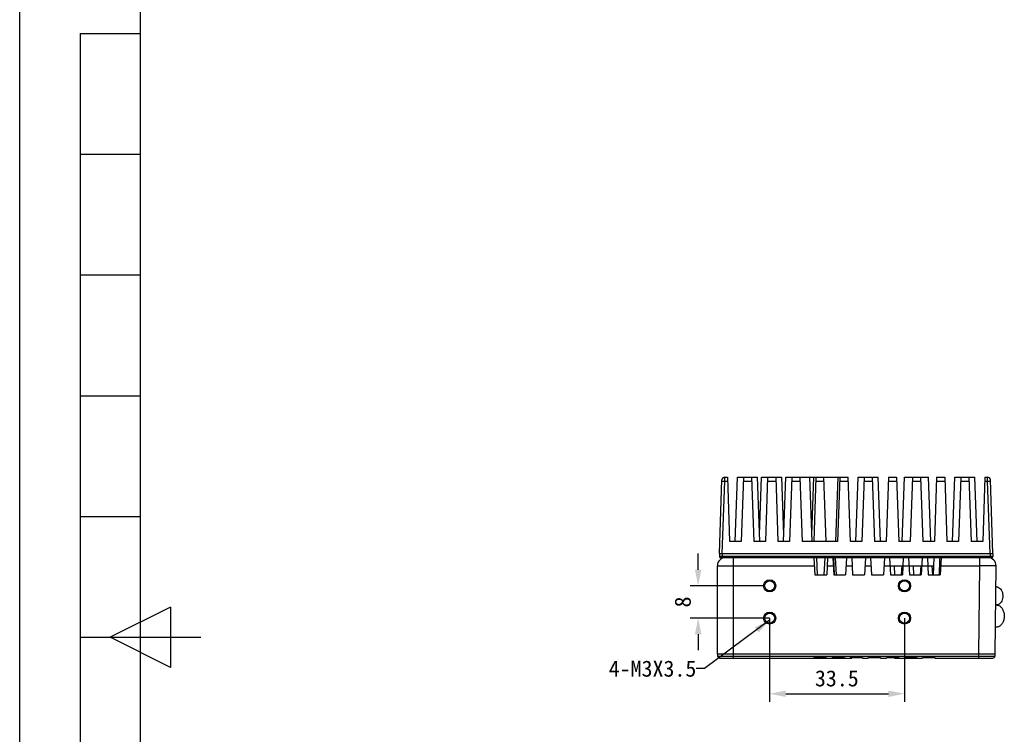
# Model space of a CAD drawing. Header units: millimetres. Extents: x 773 to 1664, y 340 to 970.
# Tile 12 of 60: x 773 to 1017, y 631 to 809. Entities that reach past the tile are written whole.
import ezdxf
from ezdxf.enums import TextEntityAlignment as Align

# ---------------------------------------------------------------- set-up
doc = ezdxf.new("R2010")
doc.units = ezdxf.units.MM
doc.header["$LTSCALE"] = 46.2
doc.header["$PDMODE"] = 3
doc.header["$PDSIZE"] = 0.3
doc.layers.get('0').update_dxf_attribs({"linetype": 'CONTINUOUS'})
doc.layers.get('Defpoints').update_dxf_attribs({"linetype": 'CONTINUOUS'})
doc.layers.add('1', color=7, linetype='CONTINUOUS')
doc.styles.get("Standard").update_dxf_attribs({"font": 'simfang.ttf'})
doc.dimstyles.new('DIMSTYLE_1', dxfattribs={"dimtxt": 4, "dimasz": 4, "dimexe": 2, "dimexo": 0, "dimgap": 0.5, "dimtad": 1, "dimdsep": 46, "dimtxsty": 'Standard', "dimblk": '_FILLED', "dimblk1": '_FILLED', "dimblk2": '_FILLED', "dimcen": 0.09, "dimazin": 2, "dimtp": 0.3, "dimtm": 0.3, "dimtfac": 1, "dimtofl": 0, "dimtmove": 0, "dimatfit": 3, "dimldrblk": '_FILLED', "dimfxl": 1, "dimtolj": 1, "dimarcsym": 0})
doc.dimstyles.new('DIMSTYLE_2', dxfattribs={"dimtxt": 4, "dimasz": 4, "dimexe": 2, "dimexo": 0, "dimgap": 0.5, "dimtad": 1, "dimdsep": 46, "dimtxsty": 'Standard', "dimblk": '_FILLED', "dimblk1": '_FILLED', "dimblk2": '_FILLED', "dimcen": 0.09, "dimazin": 2, "dimtp": 0.2, "dimtm": 0.2, "dimtfac": 1, "dimtofl": 0, "dimtmove": 0, "dimatfit": 3, "dimldrblk": '_FILLED', "dimfxl": 1, "dimtolj": 1, "dimarcsym": 0})
doc.dimstyles.get("Standard").update_dxf_attribs({"dimtxt": 4, "dimasz": 4, "dimexe": 2, "dimexo": 0, "dimtad": 1, "dimdsep": 46, "dimtxsty": 'Standard', "dimblk": '_FILLED', "dimblk1": '_FILLED', "dimblk2": '_FILLED', "dimcen": 0.09, "dimazin": 2, "dimtol": 1, "dimtp": 0.01, "dimtm": 0.01, "dimtfac": 1, "dimtofl": 0, "dimtmove": 0, "dimatfit": 3, "dimldrblk": '_FILLED', "dimfxl": 1, "dimtolj": 1, "dimarcsym": 0})

# ---------------------------------------------------------------- blocks, each defined once
blk = doc.blocks.new('_FILLED')
at = {"color": 0, "linetype": 'ByBlock'}
blk.add_solid([(0, 0), (-1, 0.2), (-1, -0.2)], dxfattribs=at)
blk = doc.blocks.new('*D10')
at = {"color": 0, "linetype": 'Continuous', "lineweight": -2, "transparency": 16777216}
for p, q in [((959.18, 660.09), (959.18, 639.29)), ((992.68, 660.09), (992.68, 639.29)), ((963.18, 641.29), (988.68, 641.29))]:
    blk.add_line(p, q, dxfattribs=at)
at = {"layer": 'Defpoints', "color": 0, "linetype": 'Continuous', "transparency": 16777216}
for p in [(959.18, 660.09), (992.68, 660.09), (992.68, 641.29)]:
    blk.add_point(p, dxfattribs=at)
at = {"color": 0, "linetype": 'Continuous', "lineweight": -2, "transparency": 16777216, "xscale": 4, "yscale": 4, "zscale": 4, "rotation": 180}
blk.add_blockref('_FILLED', (959.18, 641.29), dxfattribs=at)
at = {"color": 0, "linetype": 'Continuous', "lineweight": -2, "transparency": 16777216, "xscale": 4, "yscale": 4, "zscale": 4}
blk.add_blockref('_FILLED', (992.68, 641.29), dxfattribs=at)
at = {"color": 0, "linetype": 'Continuous', "transparency": 16777216, "insert": (975.87, 647.12), "char_height": 4, "attachment_point": 2, "line_spacing_factor": 0.9}
blk.add_mtext('\\A1;33.5', dxfattribs=at)
blk = doc.blocks.new('*D11')
at = {"color": 0, "linetype": 'Continuous', "lineweight": -2, "transparency": 16777216}
for p, q in [((941.41, 672.09), (941.41, 676.09)), ((957.68, 668.09), (939.41, 668.09)), ((959.18, 660.09), (939.41, 660.09)), ((941.41, 656.09), (941.41, 652.09))]:
    blk.add_line(p, q, dxfattribs=at)
at = {"layer": 'Defpoints', "color": 0, "linetype": 'Continuous', "transparency": 16777216}
for p in [(941.41, 668.09), (957.68, 668.09), (959.18, 660.09)]:
    blk.add_point(p, dxfattribs=at)
at = {"color": 0, "linetype": 'Continuous', "lineweight": -2, "transparency": 16777216, "xscale": 4, "yscale": 4, "zscale": 4}
for p, rotation in [((941.41, 668.09), 270), ((941.41, 660.09), 90)]:
    blk.add_blockref('_FILLED', p, dxfattribs=dict(at, rotation=rotation))
at = {"color": 0, "linetype": 'Continuous', "transparency": 16777216, "insert": (935.58, 664.09), "char_height": 4, "attachment_point": 2, "rotation": 90, "line_spacing_factor": 0.9}
blk.add_mtext('\\A1;8', dxfattribs=at)

msp = doc.modelspace()

# ---------------------------------------------------------------- linework, layer by layer
at = {"linetype": 'Continuous'}
for p, q in [((772.801, 340.328), (772.801, 970.328)), ((948.017, 694.126), (948.039, 695.091)), ((948.039, 695.091), (948.681, 695.091)), ((948.681, 695.091), (949.239, 679.091)), ((950.622, 679.091), (951.181, 695.091)), ((951.181, 695.091), (956.181, 695.091)), ((952.681, 695.091), (952.122, 679.091)), ((954.681, 695.091), (955.239, 679.091)), ((956.739, 679.091), (956.181, 695.091)), ((956.681, 680.773), (957.181, 695.091)), ((957.181, 695.091), (962.181, 695.091)), ((958.681, 695.091), (958.122, 679.091)), ((960.681, 695.091), (961.239, 679.091)), ((962.681, 680.774), (962.181, 695.091)), ((962.622, 679.091), (963.181, 695.091)), ((963.181, 695.091), (978.681, 695.091)), ((964.681, 695.091), (964.122, 679.091)), ((966.681, 695.091), (967.239, 679.091)), ((969.739, 679.091), (969.181, 695.091)), ((969.681, 680.768), (970.181, 695.091)), ((970.681, 695.091), (970.122, 679.091)), ((973.239, 679.091), (972.681, 695.091)), ((975.622, 679.091), (976.181, 695.091)), ((976.122, 679.091), (976.681, 695.091)), ((979.239, 679.091), (978.681, 695.091)), ((980.622, 679.091), (981.181, 695.091)), ((981.181, 695.091), (986.181, 695.091)), ((982.681, 695.091), (982.122, 679.091)), ((984.681, 695.091), (985.239, 679.091)), ((986.739, 679.091), (986.181, 695.091)), ((988.681, 695.091), (988.122, 679.091)), ((988.681, 695.091), (990.681, 695.091)), ((990.681, 695.091), (991.239, 679.091)), ((992.122, 679.091), (992.681, 695.091)), ((992.681, 695.091), (998.681, 695.091)), ((994.681, 695.091), (994.122, 679.091)), ((996.681, 695.091), (997.239, 679.091)), ((999.239, 679.091), (998.681, 695.091)), ((1000.681, 695.091), (1000.122, 679.091)), ((1000.681, 695.091), (1002.681, 695.091)), ((1002.681, 695.091), (1003.239, 679.091)), ((1004.622, 679.091), (1005.181, 695.091)), ((1005.181, 695.091), (1010.181, 695.091)), ((1006.681, 695.091), (1006.122, 679.091)), ((1008.681, 695.091), (1009.239, 679.091)), ((1010.739, 679.091), (1010.181, 695.091)), ((1012.681, 695.091), (1012.122, 679.091)), ((1012.681, 695.091), (1013.322, 695.091)), ((1013.344, 694.126), (1013.322, 695.091)), ((946.681, 676.091), (947.32, 694.397)), ((947.32, 694.397), (947.32, 694.397)), ((947.388, 676.091), (948.017, 694.126)), ((948.017, 694.126), (948.714, 694.126)), ((952.647, 694.126), (954.714, 694.126)), ((958.647, 694.126), (960.714, 694.126)), ((964.647, 694.126), (966.714, 694.126)), ((970.647, 694.126), (972.714, 694.126)), ((976.647, 694.126), (978.714, 694.126)), ((982.647, 694.126), (984.714, 694.126)), ((988.647, 694.126), (990.714, 694.126)), ((994.647, 694.126), (996.714, 694.126)), ((1000.647, 694.126), (1002.714, 694.126)), ((1006.647, 694.126), (1008.714, 694.126)), ((1012.647, 694.126), (1013.344, 694.126)), ((1013.973, 676.091), (1013.344, 694.126)), ((1014.681, 676.091), (1014.041, 694.397)), ((1014.041, 694.397), (1014.041, 694.397)), ((952.122, 679.091), (949.239, 679.091)), ((958.122, 679.091), (955.239, 679.091)), ((964.122, 679.091), (961.239, 679.091)), ((976.122, 679.091), (967.239, 679.091)), ((982.122, 679.091), (979.239, 679.091)), ((988.122, 679.091), (985.239, 679.091)), ((994.122, 679.091), (991.239, 679.091)), ((1000.122, 679.091), (997.239, 679.091)), ((1006.122, 679.091), (1003.239, 679.091)), ((1012.122, 679.091), (1009.239, 679.091)), ((946.681, 676.091), (946.705, 675.381)), ((946.681, 676.091), (1014.681, 676.091)), ((947.388, 676.091), (947.412, 675.381)), ((947.412, 675.091), (947.412, 675.381)), ((1013.949, 675.381), (947.412, 675.381)), ((1013.973, 676.091), (1013.949, 675.381)), ((1013.949, 675.091), (1013.949, 675.381)), ((1014.681, 676.091), (1014.656, 675.381)), ((946.18, 651.141), (946.18, 673.091)), ((946.18, 673.091), (970.285, 673.091)), ((1014.356, 675.091), (947.005, 675.091)), ((950.18, 650.141), (950.18, 675.091)), ((970.18, 675.091), (970.406, 670.791)), ((970.78, 675.091), (971.005, 670.791)), ((972.756, 670.791), (972.981, 675.091)), ((973.58, 675.091), (973.355, 670.791)), ((973.476, 673.091), (974.985, 673.091)), ((974.88, 675.091), (975.106, 670.791)), ((975.016, 675.091), (975.116, 673.098)), ((975.116, 673.098), (975.232, 670.791)), ((975.806, 670.791), (975.58, 675.091)), ((978.28, 675.091), (978.055, 670.791)), ((978.176, 673.091), (979.685, 673.091)), ((979.58, 675.091), (979.806, 670.791)), ((982.98, 675.091), (982.755, 670.791)), ((982.876, 673.091), (984.385, 673.091)), ((984.28, 675.091), (984.506, 670.791)), ((987.68, 675.091), (987.455, 670.791)), ((987.576, 673.091), (989.085, 673.091)), ((988.98, 675.091), (989.206, 670.791)), ((989.085, 673.091), (992.276, 673.091)), ((990.108, 673.091), (990.229, 670.791)), ((991.98, 670.791), (992.1, 673.091)), ((992.38, 675.091), (992.155, 670.791)), ((992.276, 673.091), (993.785, 673.091)), ((993.68, 675.091), (993.906, 670.791)), ((993.785, 673.091), (996.976, 673.091)), ((994.808, 673.091), (994.929, 670.791)), ((996.68, 670.791), (996.8, 673.091)), ((997.08, 675.091), (996.855, 670.791)), ((996.976, 673.091), (998.485, 673.091)), ((998.38, 675.091), (998.606, 670.791)), ((998.485, 673.091), (999.976, 673.091)), ((999.508, 673.091), (999.629, 670.791)), ((999.855, 670.791), (1000.08, 675.091)), ((1001.78, 675.091), (1001.555, 670.791)), ((1001.676, 673.091), (1011.448, 673.091)), ((1011.18, 651.141), (1011.448, 673.091)), ((1011.448, 673.091), (1011.448, 675.091)), ((1015.448, 673.067), (1011.448, 673.091)), ((1015.18, 651.141), (1015.448, 673.067)), ((970.406, 670.791), (973.355, 670.791)), ((975.106, 670.791), (978.055, 670.791)), ((979.806, 670.791), (982.755, 670.791)), ((984.506, 670.791), (987.455, 670.791)), ((989.206, 670.791), (992.155, 670.791)), ((993.906, 670.791), (996.855, 670.791)), ((998.606, 670.791), (1001.555, 670.791)), ((1015.533, 667.841), (1015.384, 667.841)), ((946.183, 660.088), (946.183, 665.133)), ((1015.534, 663.341), (1015.33, 663.341)), ((1015.536, 657.841), (1015.262, 657.841)), ((1015.18, 651.141), (946.18, 651.141)), ((946.204, 651.141), (946.218, 650.628)), ((1011.18, 650.141), (1011.18, 651.141)), ((1015.157, 651.141), (1015.143, 650.628)), ((946.218, 650.628), (1015.143, 650.628)), ((946.718, 650.141), (979.638, 650.141)), ((970.182, 650.291), (970.178, 650.141)), ((970.182, 650.291), (973.253, 650.291)), ((970.682, 650.291), (970.678, 650.141)), ((972.753, 650.291), (972.757, 650.141)), ((973.253, 650.291), (973.257, 650.141)), ((974.682, 650.291), (974.678, 650.141)), ((974.682, 650.291), (977.753, 650.291)), ((975.584, 650.291), (975.58, 650.141)), ((977.033, 650.141), (977.034, 650.291)), ((977.753, 650.291), (977.757, 650.141)), ((979.182, 650.291), (979.178, 650.141)), ((979.182, 650.291), (982.253, 650.291)), ((979.237, 650.29), (979.233, 650.141)), ((979.642, 650.291), (979.638, 650.141)), ((982.253, 650.291), (982.257, 650.141)), ((982.257, 650.141), (983.678, 650.141)), ((983.682, 650.291), (983.678, 650.141)), ((983.682, 650.291), (986.753, 650.291)), ((986.753, 650.291), (986.757, 650.141)), ((986.757, 650.141), (988.178, 650.141)), ((988.182, 650.291), (988.178, 650.141)), ((988.182, 650.291), (991.253, 650.291)), ((990.216, 650.291), (990.22, 650.141)), ((990.22, 650.141), (997.178, 650.141)), ((991.097, 650.141), (991.094, 650.291)), ((991.253, 650.291), (991.257, 650.141)), ((992.682, 650.291), (992.678, 650.141)), ((992.682, 650.291), (995.753, 650.291)), ((993.212, 650.291), (993.212, 650.141)), ((994.318, 650.141), (994.32, 650.291)), ((995.753, 650.291), (995.757, 650.141)), ((997.182, 650.291), (997.178, 650.141)), ((997.182, 650.291), (1000.253, 650.291)), ((1000.253, 650.291), (1000.257, 650.141)), ((1000.257, 650.141), (1014.643, 650.141))]:
    msp.add_line(p, q, dxfattribs=at)
for centre, radius in [((959.18, 668.091), 1.5), ((959.18, 668.091), 1.25), ((992.68, 668.091), 1.5), ((992.68, 668.091), 1.25), ((959.18, 660.091), 1.5), ((959.18, 660.091), 1.25), ((992.68, 660.091), 1.5), ((992.68, 660.091), 1.25)]:
    msp.add_circle(centre, radius, dxfattribs=at)
for centre, radius, start, end in [((948.039, 694.372), 0.72, 90, 178), ((1013.322, 694.372), 0.72, 2, 90), ((947.005, 675.391), 0.3, 182, 270), ((1014.356, 675.391), 0.3, 270, 358), ((948.18, 673.091), 2, 90, 180), ((1013.448, 673.091), 2, 359.3, 90), ((946.718, 650.641), 0.5, 181.5, 270), ((1014.643, 650.641), 0.5, 270, 358.5)]:
    msp.add_arc(centre, radius, start, end, dxfattribs=at)
for points, knots in [([(947.31, 694.126), (947.31, 694.128), (947.317, 694.129), (947.326, 694.131), (947.343, 694.133), (947.378, 694.135), (947.437, 694.136), (947.524, 694.137), (947.63, 694.136), (947.796, 694.133), (947.927, 694.129), (948.017, 694.126)], [0, 0, 0, 0, 0.0059026, 0.0206608, 0.0446528, 0.0777934, 0.1701565, 0.2943537, 0.4455457, 0.6180381, 1, 1, 1, 1]), ([(1013.344, 694.126), (1013.434, 694.129), (1013.565, 694.133), (1013.731, 694.136), (1013.837, 694.137), (1013.924, 694.136), (1013.983, 694.135), (1014.018, 694.133), (1014.035, 694.131), (1014.044, 694.129), (1014.051, 694.128), (1014.051, 694.126)], [0, 0, 0, 0, 0.381961, 0.5544533, 0.7056452, 0.8298425, 0.9222057, 0.9553466, 0.9793387, 0.9940972, 1, 1, 1, 1]), ([(947.412, 675.381), (947.366, 675.38), (947.276, 675.379), (947.145, 675.378), (947.025, 675.377), (946.919, 675.377), (946.842, 675.377), (946.791, 675.377), (946.761, 675.378), (946.738, 675.378), (946.72, 675.378), (946.712, 675.38), (946.705, 675.38), (946.705, 675.381)], [0, 0, 0, 0, 0.1948333, 0.3825156, 0.5552534, 0.7066709, 0.8310273, 0.8814687, 0.9234564, 0.9565536, 0.9804274, 0.9949239, 1, 1, 1, 1]), ([(1014.656, 675.381), (1014.656, 675.38), (1014.649, 675.38), (1014.641, 675.378), (1014.623, 675.378), (1014.6, 675.378), (1014.57, 675.377), (1014.519, 675.377), (1014.442, 675.377), (1014.336, 675.377), (1014.216, 675.378), (1014.085, 675.379), (1013.995, 675.38), (1013.949, 675.381)], [0, 0, 0, 0, 0.0050706, 0.019555, 0.0434156, 0.0764948, 0.1184506, 0.1688651, 0.2931864, 0.4445844, 0.6173626, 0.805133, 1, 1, 1, 1]), ([(946.183, 665.133), (946.183, 665.234), (946.183, 665.634), (946.18, 666.035), (946.18, 666.335)], [0, 0, 0, 0, 0.2517752, 1, 1, 1, 1]), ([(1015.533, 667.841), (1015.712, 667.842), (1016.092, 667.746), (1016.565, 667.359), (1016.914, 666.789), (1017.113, 666.098), (1017.144, 665.354), (1016.971, 664.445), (1016.589, 663.819), (1016.237, 663.574)], [0, 0, 0, 0, 0.1018564, 0.2133904, 0.3385927, 0.4752653, 0.6172205, 0.7566846, 1, 1, 1, 1]), ([(1016.237, 663.574), (1016.132, 663.5), (1015.907, 663.384), (1015.656, 663.342), (1015.534, 663.341)], [0, 0, 0, 0, 0.5118139, 1, 1, 1, 1]), ([(1015.534, 663.341), (1015.661, 663.342), (1015.92, 663.305), (1016.159, 663.202), (1016.273, 663.136)], [0, 0, 0, 0, 0.4912456, 1, 1, 1, 1]), ([(1016.273, 663.136), (1016.49, 663.01), (1016.893, 662.637), (1017.293, 661.886), (1017.497, 660.998), (1017.482, 660.066), (1017.252, 659.19), (1016.828, 658.463), (1016.323, 658.039), (1015.876, 657.87), (1015.648, 657.842), (1015.536, 657.841)], [0, 0, 0, 0, 0.1137625, 0.241515, 0.3799456, 0.5219592, 0.6593586, 0.7853884, 0.8973911, 0.9494122, 1, 1, 1, 1]), ([(946.18, 658.887), (946.18, 658.985), (946.181, 659.385), (946.183, 659.786), (946.183, 660.088)], [0, 0, 0, 0, 0.2452674, 1, 1, 1, 1])]:
    msp.add_open_spline(points, degree=3, knots=knots, dxfattribs=at)
msp.add_open_spline([(1001.452, 675.091), (1001.385, 673.658), (1001.317, 672.225), (1001.249, 670.791)], degree=3, dxfattribs=at)
at = {"layer": '1', "linetype": 'Continuous'}
for p, q in [((802.801, 370.328), (802.801, 940.328)), ((787.801, 805.328), (787.801, 505.328)), ((787.801, 805.328), (802.801, 805.328)), ((787.801, 775.328), (802.801, 775.328)), ((787.801, 745.328), (802.801, 745.328)), ((787.801, 715.328), (802.801, 715.328)), ((787.801, 685.328), (802.801, 685.328)), ((810.301, 662.828), (795.301, 655.328)), ((810.301, 662.828), (810.301, 647.828)), ((787.801, 655.328), (817.801, 655.328)), ((810.301, 647.828), (795.301, 655.328))]:
    msp.add_line(p, q, dxfattribs=at)

# ---------------------------------------------------------------- texts
at = {"linetype": 'Continuous'}
msp.add_text('4-M3X3.5', height=4, dxfattribs=at).set_placement((940.955, 645.536), align=Align.RIGHT)

# ---------------------------------------------------------------- dimensions: what is measured, and where the dimension line sits
dim = msp.add_linear_dim(base=(941.41, 668.091), p1=(959.18, 660.091), p2=(957.68, 668.091), angle=90, dimstyle='DIMSTYLE_2', dxfattribs=at)
dim.commit()
dim.dimension.update_dxf_attribs({"geometry": '*D11', "text_midpoint": (941.41, 664.091), "dimtype": 160})
dim = msp.add_linear_dim(base=(992.68, 641.286), p1=(959.18, 660.091), p2=(992.68, 660.091), dimstyle='DIMSTYLE_1', dxfattribs=at)
dim.commit()
dim.dimension.update_dxf_attribs({"geometry": '*D10', "text_midpoint": (975.872, 641.286), "dimtype": 160})

# ---------------------------------------------------------------- leaders
msp.add_leader([(959.18, 659.529), (942.955, 647.536), (940.955, 647.536)], dimstyle='Standard', override={"dimtad": 0}, dxfattribs=at)

doc.saveas('drawing.dxf')
